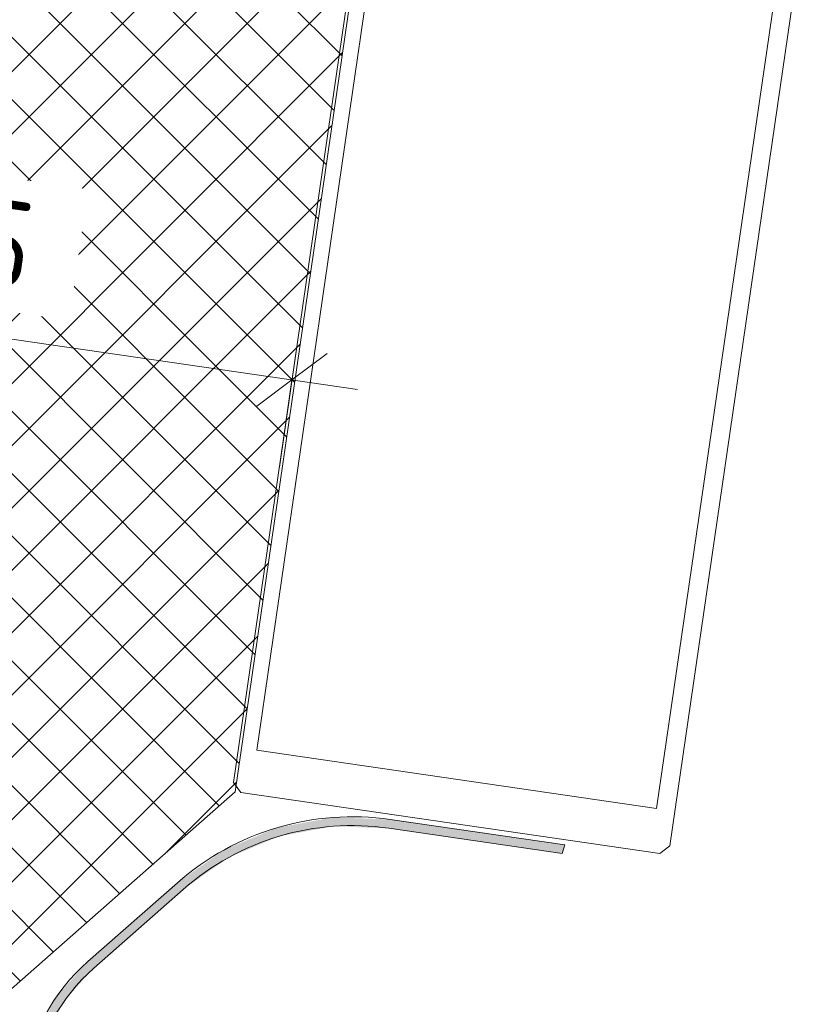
# Model space of a CAD drawing. Header units: millimetres. Extents: x 4446500 to 4448127, y 8380488 to 8381436.
# Tile 11 of 30: x 4447915 to 4448006, y 8380866 to 8380977. Entities that reach past the tile are written whole.
import ezdxf

# ---------------------------------------------------------------- set-up
doc = ezdxf.new("R2010")
doc.units = ezdxf.units.MM
for name, color, linetype, lineweight in [('Размеры', 7, 'Continuous', 9), ('Размеры-5', 7, 'Continuous', 9), ('Тонкие линии', 7, 'Continuous', 18), ('Элементы узлов', 7, 'Continuous', 18)]:
    doc.layers.add(name, color=color, linetype=linetype, lineweight=lineweight)
doc.styles.add('GOST Common', font='GOST_Common.ttf', dxfattribs={"width": 0.9, "height": 10})
doc.dimstyles.new('ADSK_Основной_2_0', dxfattribs={"dimscale": 304.8, "dimtxt": 10.05715, "dimasz": 0.023196, "dimexe": 0.024606, "dimexo": 0.049213, "dimgap": 0.008202, "dimtad": 1, "dimdec": 0, "dimzin": 0, "dimdsep": 46, "dimtxsty": 'GOST Common', "dimblk1": 'OBLIQUE', "dimblk2": 'OBLIQUE', "dimsah": 1, "dimcen": 0.09, "dimdle": 0.024606, "dimazin": 0, "dimtfac": 1, "dimtdec": 4, "dimtix": 1, "dimtmove": 0, "dimatfit": 3, "dimfxl": 1, "dimtvp": 1, "dimtfill": 1, "dimtolj": 1, "dimtzin": 0, "dimarcsym": 2})

# ---------------------------------------------------------------- blocks, each defined once
blk = doc.blocks.new('Витражная стойка в сборе - Витражная стойка в сборе-21069598-Разрез 2-2')
at = {"layer": 'Элементы узлов'}
for p, q in [((4447956.78, 8381008.38), (4447939.71, 8380890.91)), ((4447989.19, 8380883.72), (4448006.26, 8381001.19)), ((4447942.36, 8380894.57), (4447957.16, 8380996.4)), ((4448002.49, 8380989.81), (4447987.69, 8380887.98)), ((4447987.69, 8380887.98), (4447942.36, 8380894.57)), ((4447939.71, 8380890.91), (4447940.55, 8380889.78)), ((4447940.55, 8380889.78), (4447988.06, 8380882.88)), ((4447988.06, 8380882.88), (4447989.19, 8380883.72))]:
    blk.add_line(p, q, dxfattribs=at)
blk = doc.blocks.new('HILTI_2D_Сталь оц_L - Оц_сталь L-21265818-Разрез 2-2')
at = {"layer": 'Элементы узлов'}
for p, q in [((4447891.41, 8381077.79), (4447862.38, 8380878.07)), ((4447976.82, 8381065.38), (4447891.41, 8381077.79)), ((4447892.25, 8381076.66), (4447863.37, 8380877.93)), ((4447976.68, 8381064.39), (4447892.25, 8381076.66)), ((4447976.82, 8381065.38), (4447976.68, 8381064.39)), ((4447863.37, 8380877.93), (4447862.38, 8380878.07))]:
    blk.add_line(p, q, dxfattribs=at)
blk = doc.blocks.new('DIMBLOCK15-Разрез 2-2')
at = {"layer": 'Размеры-5'}
for p, q in [((4447871, 8380937.41), (4447873.52, 8380954.73)), ((4447865.02, 8380948.39), (4447953.77, 8380935.49)), ((4447872.44, 8380947.31), (4447871, 8380937.41)), ((4447944.91, 8380926.67), (4447947.42, 8380943.99)), ((4447946.34, 8380936.57), (4447944.91, 8380926.67))]:
    blk.add_line(p, q, dxfattribs=at)
at = {"layer": 'Размеры-5', "lineweight": 18}
for p, q in [((4447872.44, 8380947.31), (4447876.45, 8380950.3)), ((4447872.44, 8380947.31), (4447868.43, 8380944.32)), ((4447946.34, 8380936.57), (4447950.35, 8380939.56)), ((4447946.34, 8380936.57), (4447942.34, 8380933.58))]:
    blk.add_line(p, q, dxfattribs=at)
at = {"layer": 'Размеры-5', "color": 0, "insert": (4447905.39, 8380958.25), "char_height": 10, "width": 15.1369, "attachment_point": 1, "rotation": 351.7307, "line_spacing_factor": 1.022761, "style": 'GOST Common', "bg_fill": 3, "box_fill_scale": 1.25, "bg_fill_color": 256, "bg_fill_true_color": 13158600, "bg_fill_transparency": 0}
blk.add_mtext('75', dxfattribs=at)
blk = doc.blocks.new('_Oblique')
at = {"color": 0, "linetype": 'ByBlock', "lineweight": -2}
blk.add_line((-0.5, -0.5), (0.5, 0.5), dxfattribs=at)

msp = doc.modelspace()

# ---------------------------------------------------------------- hatches: boundary and pattern name
at = {"layer": 'Элементы узлов'}
h = msp.add_hatch(dxfattribs=at)
h.set_pattern_fill('FP_3', color=256, style=0, pattern_type=2)
h.set_pattern_definition([(45, (4450656.543, 8289717.818), (-3.5355339, 3.5355339), []), (135, (4450656.543, 8289717.818), (-3.5355339, -3.5355339), [])])
h.paths.add_polyline_path([(4447913.19, 8380866.37), (4447939.88, 8380889.87), (4447958.41, 8381017.54), (4447958.1, 8381017.59), (4447957.6, 8381017.73), (4447957.16, 8381017.99), (4447956.8, 8381018.36), (4447956.54, 8381018.82), (4447956.42, 8381019.32), (4447956.42, 8381019.84), (4447959.31, 8381039.68), (4447959.45, 8381040.17), (4447959.87, 8381040.77), (4447960.25, 8381041.07), (4447960.61, 8381041.24), (4447961.06, 8381041.35), (4447961.52, 8381041.35), (4447961.06, 8381041.48), (4447960.61, 8381041.74), (4447960.14, 8381042.31), (4447960, 8381042.57), (4447959.87, 8381043.07), (4447959.88, 8381043.59), (4447962.85, 8381063.76), (4447962.9, 8381063.92), (4447963.16, 8381064.36), (4447963.53, 8381064.72), (4447963.98, 8381064.97), (4447964.47, 8381065.1), (4447964.47, 8381065.15), (4447893.1, 8381075.52), (4447863.74, 8380873.56), (4447893.1, 8380869.29)])
h.paths.add_polyline_path([(4447958.72, 8381019.52), (4447959.99, 8381028.43), (4447959.7, 8381028.47), (4447958.41, 8381019.56)])
h.paths.add_polyline_path([(4447960.31, 8381030.4), (4447961.56, 8381039.32), (4447961.28, 8381039.35), (4447960, 8381030.45), (4447960.14, 8381030.43)])
h.paths.add_polyline_path([(4447962.17, 8381043.27), (4447963.44, 8381052.18), (4447963.15, 8381052.22), (4447961.86, 8381043.31)])
h.paths.add_polyline_path([(4447963.76, 8381054.15), (4447965.05, 8381063.06), (4447964.73, 8381063.11), (4447963.44, 8381054.2), (4447963.53, 8381054.19)])
h.paths.add_polyline_path([(4447965.48, 8381066.01), (4447965.63, 8381067.01), (4447892.39, 8381077.65), (4447892.25, 8381076.66), (4447964.99, 8381066.09)])
at = {"layer": 'Элементы узлов', "true_color": 0x408080}
msp.add_hatch(color=137, dxfattribs=at).paths.add_polyline_path([(4447909.67, 8380807.43), (4447916.91, 8380857.13), (4447918.16, 8380861.79), (4447920.54, 8380866.17), (4447923.86, 8380869.88), (4447934.01, 8380878.8), (4447939.13, 8380882.41), (4447944.91, 8380884.83), (4447951.07, 8380885.96), (4447957.48, 8380885.71), (4447976.98, 8380882.88), (4447977.27, 8380883.85), (4447957.34, 8380886.73), (4447951, 8380886.96), (4447944.62, 8380885.79), (4447938.65, 8380883.29), (4447933.34, 8380879.55), (4447923.2, 8380870.63), (4447919.72, 8380866.75), (4447917.24, 8380862.17), (4447915.87, 8380856.99), (4447908.7, 8380807.71)])

# ---------------------------------------------------------------- linework, layer by layer
at = {"layer": 'Тонкие линии'}
for p, q in [((4447939.88, 8380889.87), (4447958.44, 8381017.54)), ((4447913.19, 8380866.37), (4447939.88, 8380889.87)), ((4447977.27, 8380883.85), (4447957.48, 8380886.72)), ((4447957.34, 8380885.73), (4447976.98, 8380882.88)), ((4447976.98, 8380882.88), (4447977.27, 8380883.85)), ((4447933.34, 8380879.55), (4447923.2, 8380870.63)), ((4447923.86, 8380869.88), (4447934.01, 8380878.8))]:
    msp.add_line(p, q, dxfattribs=at)
for centre, radius, start, end in [((4447953.17, 8380857.03), 30, 81.7307, 131.3537), ((4447953.17, 8380857.03), 29, 81.7307, 131.3537), ((4447937.9, 8380853.93), 22.24, 131.3537, 171.7307), ((4447937.9, 8380853.93), 21.24, 131.3537, 171.7307)]:
    msp.add_arc(centre, radius, start, end, dxfattribs=at)

# ---------------------------------------------------------------- block references
at = {"layer": 'Элементы узлов'}
for name in ['Витражная стойка в сборе - Витражная стойка в сборе-21069598-Разрез 2-2', 'HILTI_2D_Сталь оц_L - Оц_сталь L-21265818-Разрез 2-2']:
    msp.add_blockref(name, (0, 0), dxfattribs=at)

# ---------------------------------------------------------------- next in the draw order: dimensions: what is measured, and where the dimension line sits
at = {"layer": 'Размеры'}
dim = msp.add_linear_dim(base=(4447946.34, 8380936.57), p1=(4447873.16, 8380952.26), p2=(4447947.06, 8380941.52), angle=351.7307, dimstyle='ADSK_Основной_2_0', override={"dimpost": '<>', "dimfxl": 74.679271}, dxfattribs=at)
dim.commit()
dim.dimension.update_dxf_attribs({"geometry": 'DIMBLOCK15-Разрез 2-2', "text_midpoint": (4447910.47, 8380949.36)})

doc.saveas('drawing.dxf')
